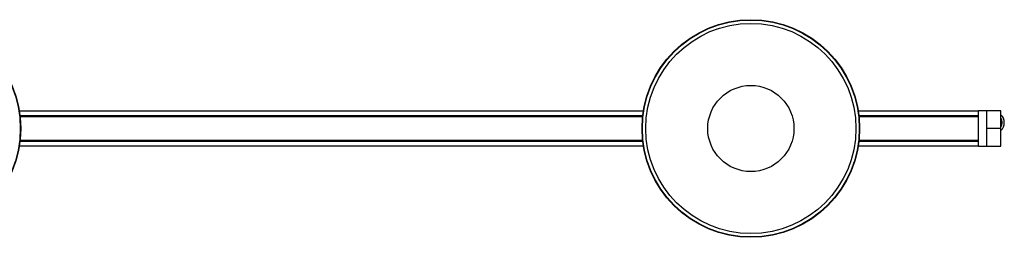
# Model space of a CAD drawing. Header units: millimetres. Extents: x 429 to 2596, y 431 to 1516.
# Tile 4 of 6: x 1511 to 2203, y 431 to 584. Entities that reach past the tile are written whole.
import ezdxf

# ---------------------------------------------------------------- set-up
doc = ezdxf.new("R2010")
doc.units = ezdxf.units.MM

msp = doc.modelspace()

# ---------------------------------------------------------------- linework, layer by layer
at = {"color": 7, "linetype": 'Continuous', "lineweight": 25}
for p, q in [((1949.26, 519.64), (1510.3, 519.64)), ((2184.78, 519.64), (2100.3, 519.64)), ((2184.78, 494.89), (2184.78, 519.89)), ((2190.63, 519.89), (2184.78, 519.89)), ((2200.63, 519.89), (2190.63, 519.89)), ((2190.63, 507.69), (2190.63, 519.89)), ((2190.63, 494.89), (2190.63, 519.89)), ((2200.63, 507.69), (2200.63, 519.89)), ((1510.74, 516.5), (1948.82, 516.5)), ((1948.8, 516.35), (1510.76, 516.35)), ((1510.76, 516.34), (1948.8, 516.34)), ((1948.78, 516.14), (1510.78, 516.14)), ((1510.8, 515.94), (1948.76, 515.94)), ((1948.74, 515.78), (1510.82, 515.78)), ((2100.74, 516.5), (2184.78, 516.5)), ((2184.78, 516.35), (2100.76, 516.35)), ((2100.76, 516.34), (2184.78, 516.34)), ((2184.78, 516.14), (2100.78, 516.14)), ((2100.8, 515.94), (2184.78, 515.94)), ((2184.78, 515.78), (2100.82, 515.78)), ((2190.63, 507.69), (2200.63, 507.69)), ((2190.63, 494.89), (2190.63, 507.69)), ((2200.63, 494.89), (2200.63, 507.69)), ((2201.52, 511.38), (2201.52, 511.55)), ((2203.02, 511.55), (2203.02, 511.57)), ((1510.78, 498.64), (1948.78, 498.64)), ((1948.76, 498.84), (1510.8, 498.84)), ((1510.82, 498.99), (1948.74, 498.99)), ((2100.78, 498.64), (2184.78, 498.64)), ((2184.78, 498.84), (2100.8, 498.84)), ((2100.82, 498.99), (2184.78, 498.99)), ((1510.3, 495.14), (1949.26, 495.14)), ((1948.82, 498.28), (1510.74, 498.28)), ((1948.8, 498.44), (1510.76, 498.44)), ((1510.76, 498.43), (1948.8, 498.43)), ((2100.3, 495.14), (2184.78, 495.14)), ((2184.78, 498.28), (2100.74, 498.28)), ((2184.78, 498.44), (2100.76, 498.44)), ((2100.76, 498.43), (2184.78, 498.43)), ((2184.78, 494.89), (2190.63, 494.89)), ((2190.63, 494.89), (2200.63, 494.89))]:
    msp.add_line(p, q, dxfattribs=at)
for centre, radius in [((1434.78, 507.39), 76.5), ((1434.78, 507.39), 76.25), ((2024.78, 507.39), 76.5), ((2024.78, 507.39), 76.25), ((2024.78, 507.39), 73.89), ((2024.78, 507.39), 30.3)]:
    msp.add_circle(centre, radius, dxfattribs=at)
for centre, radius, start, end in [((2195.52, 511.57), 7.5, 0.00031, 47.04084), ((2195.52, 511.55), 7.5, 312.95902, 47.04098), ((2195.52, 511.55), 6, 0.00008, 31.58573), ((2195.52, 511.38), 6, 328.41429, 31.58571)]:
    msp.add_arc(centre, radius, start, end, dxfattribs=at)

doc.saveas('drawing.dxf')
